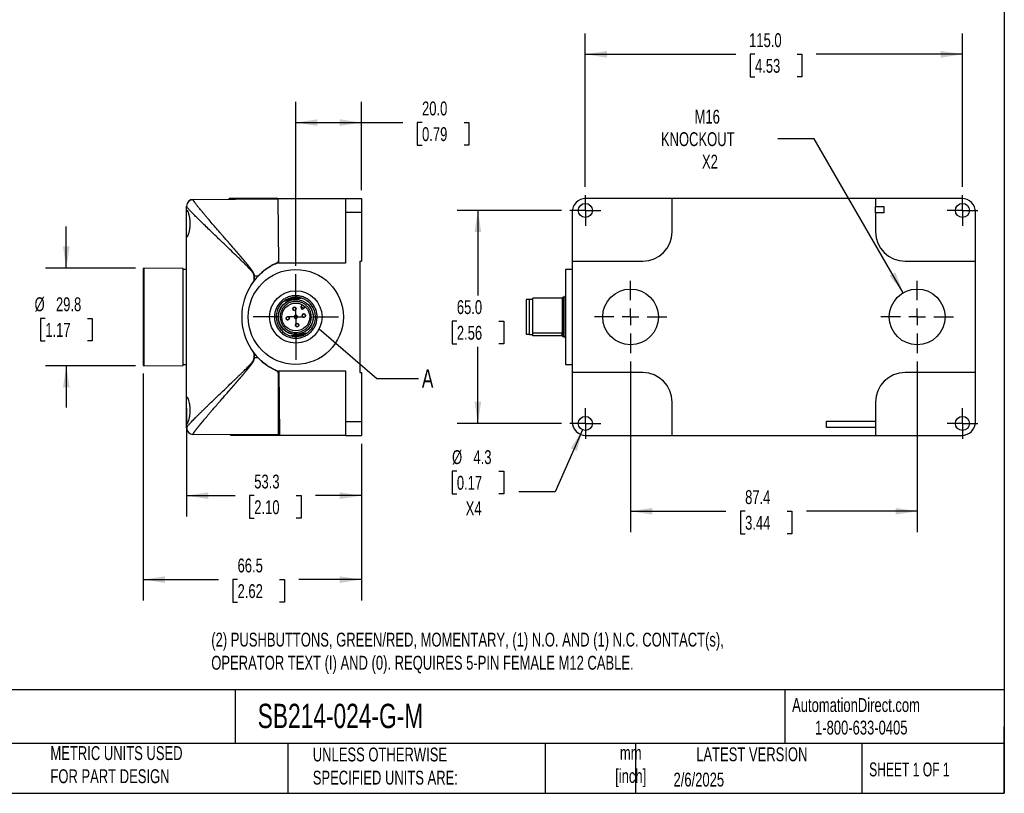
# Model space of a CAD drawing. Header units: millimetres. Extents: x 13 to 546, y 13 to 419.
# Tile 5 of 9: x 246 to 546, y 13 to 249. Entities that reach past the tile are written whole.
import ezdxf

# ---------------------------------------------------------------- set-up
doc = ezdxf.new("R2010")
doc.units = ezdxf.units.MM
doc.header["$LTSCALE"] = 2
doc.linetypes.add('SLD-Center', pattern=[19.05, 15.24, -1.27, 1.27, -1.27])
doc.linetypes.add('SLD-Solid', pattern=[0])
doc.layers.add('CENTER', color=40, linetype='SLD-Center')
doc.layers.add('DIMENSIONS', color=140, linetype='SLD-Solid', lineweight=25)
doc.layers.add('TEXT', color=140, linetype='SLD-Solid', lineweight=25)
doc.styles.add('SLDTEXTSTYLE0', font='TXT', dxfattribs={"width": 0.7})
doc.styles.add('SLDTEXTSTYLE1', font='TXT', dxfattribs={"width": 0.65})
doc.dimstyles.new('SLDDIMSTYLE0', dxfattribs={"dimtxt": 4.316016, "dimasz": 6.604, "dimexe": 0, "dimexo": 0.0625, "dimgap": 1.079004, "dimtad": 0, "dimtih": 1, "dimtoh": 1, "dimrnd": 1e-09, "dimzin": 12, "dimdsep": 46, "dimtxsty": 'SLDTEXTSTYLE0', "dimsah": 1, "dimcen": 0.09, "dimadec": 0, "dimazin": 3, "dimtfac": 1, "dimtofl": 0, "dimtmove": 0, "dimatfit": 3, "dimfxl": 0, "dimfrac": 2, "dimtolj": 1, "dimtzin": 12, "dimarcsym": 0})
doc.dimstyles.new('SLDDIMSTYLE1', dxfattribs={"dimtxt": 4.316016, "dimasz": 6.604, "dimexe": 0, "dimexo": 0.0625, "dimgap": 1.079004, "dimtad": 0, "dimtih": 1, "dimtoh": 1, "dimrnd": 1e-09, "dimzin": 4, "dimdsep": 46, "dimtxsty": 'SLDTEXTSTYLE0', "dimsah": 1, "dimcen": 0.09, "dimadec": 0, "dimazin": 1, "dimtfac": 1, "dimtofl": 0, "dimtmove": 0, "dimatfit": 3, "dimfxl": 0, "dimfrac": 2, "dimtolj": 1, "dimtzin": 12, "dimarcsym": 0})
doc.dimstyles.new('SLDDIMSTYLE3', dxfattribs={"dimtxt": 4.316016, "dimasz": 6.604, "dimexe": 0, "dimexo": 0.0625, "dimgap": 1.079004, "dimtad": 0, "dimtih": 1, "dimtoh": 1, "dimrnd": 1e-09, "dimzin": 12, "dimdsep": 46, "dimtxsty": 'SLDTEXTSTYLE0', "dimsah": 1, "dimcen": 0.09, "dimadec": 0, "dimazin": 3, "dimtfac": 1, "dimtmove": 0, "dimatfit": 0, "dimfxl": 0, "dimfrac": 2, "dimtolj": 1, "dimtzin": 12, "dimarcsym": 0})
doc.dimstyles.new('SLDDIMSTYLE4', dxfattribs={"dimtxt": 0.18, "dimasz": 6.604, "dimexe": 0, "dimexo": 0.0625, "dimgap": 0, "dimtad": 0, "dimtih": 1, "dimtoh": 1, "dimdec": 0, "dimrnd": 1e-09, "dimzin": 0, "dimdsep": 46, "dimtxsty": 'Standard', "dimblk1": 'NONE', "dimblk2": 'NONE', "dimsah": 1, "dimcen": 0.09, "dimadec": 0, "dimazin": 0, "dimtfac": 6.604, "dimtdec": 0, "dimtofl": 0, "dimtmove": 0, "dimatfit": 3, "dimldrblk": 'NONE', "dimfxl": 0, "dimfrac": 2, "dimtolj": 1, "dimtzin": 0, "dimarcsym": 0})
doc.dimstyles.new('SLDDIMSTYLE5', dxfattribs={"dimtxt": 4.316016, "dimasz": 6.604, "dimexe": 0, "dimexo": 0.0625, "dimgap": 1.079004, "dimtad": 0, "dimtih": 1, "dimtoh": 1, "dimrnd": 1e-09, "dimzin": 12, "dimdsep": 46, "dimtxsty": 'SLDTEXTSTYLE0', "dimsah": 1, "dimcen": 0, "dimadec": 0, "dimazin": 3, "dimtfac": 1, "dimtofl": 0, "dimtmove": 0, "dimatfit": 3, "dimfxl": 0, "dimfrac": 2, "dimtolj": 1, "dimtzin": 12, "dimarcsym": 0})
doc.dimstyles.new('SLDDIMSTYLE6', dxfattribs={"dimtxt": 4.316016, "dimasz": 6.604, "dimexe": 0, "dimexo": 0.0625, "dimgap": 1.079004, "dimtad": 0, "dimtih": 1, "dimtoh": 1, "dimrnd": 1e-09, "dimzin": 12, "dimdsep": 46, "dimtxsty": 'SLDTEXTSTYLE0', "dimsah": 1, "dimcen": 0, "dimadec": 0, "dimazin": 3, "dimtfac": 1, "dimtofl": 0, "dimtmove": 0, "dimatfit": 3, "dimfxl": 0, "dimfrac": 2, "dimtolj": 1, "dimtzin": 12, "dimarcsym": 0})

# ---------------------------------------------------------------- blocks, each defined once
blk = doc.blocks.new('_D_5')
at = {"layer": 'DIMENSIONS'}
for p, q in [((260.05, 172.96), (260.05, 185.66)), ((281.2, 172.96), (253.7, 172.96)), ((253.64, 157.63), (252.19, 157.63)), ((252.19, 157.63), (252.19, 150.77)), ((266.47, 157.63), (267.92, 157.63)), ((267.92, 157.63), (267.92, 150.77)), ((252.19, 150.77), (253.64, 150.77)), ((267.92, 150.77), (266.47, 150.77)), ((281.2, 143.17), (253.7, 143.17)), ((260.05, 143.17), (260.05, 130.47))]:
    blk.add_line(p, q, dxfattribs=at)
for points in [[(260.05, 172.96), (261.07, 179.57), (259.04, 179.57)], [(260.05, 143.17), (259.04, 136.56), (261.07, 136.56)]]:
    blk.add_solid(points, dxfattribs=at)
at = {"layer": 'DIMENSIONS', "char_height": 4.233, "attachment_point": 1, "style": 'SLDTEXTSTYLE0'}
for s, insert in [('%%c', (250.38, 164.05)), ('29.8', (256.9, 164.05)), ('1.17', (253.64, 156.22))]:
    blk.add_mtext(s, dxfattribs=dict(at, insert=insert))
blk = doc.blocks.new('_D_6')
at = {"layer": 'DIMENSIONS'}
for p, q in [((296.74, 130.21), (296.74, 97.18)), ((350.04, 119.38), (350.04, 97.18)), ((296.74, 103.53), (311.52, 103.53)), ((317.37, 103.53), (315.92, 103.53)), ((315.92, 103.53), (315.92, 96.67)), ((330.2, 103.53), (331.65, 103.53)), ((331.65, 103.53), (331.65, 96.67)), ((350.04, 103.53), (336.04, 103.53)), ((315.92, 96.67), (317.37, 96.67)), ((331.65, 96.67), (330.2, 96.67))]:
    blk.add_line(p, q, dxfattribs=at)
for points in [[(296.74, 103.53), (303.34, 102.51), (303.34, 104.54)], [(350.04, 103.53), (343.43, 104.54), (343.43, 102.51)]]:
    blk.add_solid(points, dxfattribs=at)
at = {"layer": 'DIMENSIONS', "char_height": 4.233, "attachment_point": 1, "style": 'SLDTEXTSTYLE0'}
for s, insert in [('53.3', (317.37, 109.95)), ('2.10', (317.37, 102.12))]:
    blk.add_mtext(s, dxfattribs=dict(at, insert=insert))
blk = doc.blocks.new('_D_7')
at = {"layer": 'DIMENSIONS'}
for p, q in [((283.54, 140.83), (283.54, 71.57)), ((350.04, 119.38), (350.04, 71.57)), ((283.54, 77.92), (306.44, 77.92)), ((312.28, 77.92), (310.83, 77.92)), ((310.83, 77.92), (310.83, 71.06)), ((325.11, 77.92), (326.56, 77.92)), ((326.56, 77.92), (326.56, 71.06)), ((350.04, 77.92), (330.96, 77.92)), ((310.83, 71.06), (312.28, 71.06)), ((326.56, 71.06), (325.11, 71.06))]:
    blk.add_line(p, q, dxfattribs=at)
for points in [[(283.54, 77.92), (290.14, 76.9), (290.14, 78.93)], [(350.04, 77.92), (343.43, 78.93), (343.43, 76.9)]]:
    blk.add_solid(points, dxfattribs=at)
at = {"layer": 'DIMENSIONS', "char_height": 4.233, "attachment_point": 1, "style": 'SLDTEXTSTYLE0'}
for s, insert in [('66.5', (312.28, 84.34)), ('2.62', (312.28, 76.52))]:
    blk.add_mtext(s, dxfattribs=dict(at, insert=insert))
blk = doc.blocks.new('_D_8')
at = {"layer": 'DIMENSIONS'}
for p, q in [((330.04, 173.65), (330.04, 223.72)), ((350.04, 196.75), (350.04, 223.72)), ((330.04, 217.37), (350.04, 217.37)), ((350.04, 217.37), (362.69, 217.37)), ((368.54, 217.37), (367.09, 217.37)), ((367.09, 217.37), (367.09, 210.51)), ((381.37, 217.37), (382.82, 217.37)), ((382.82, 217.37), (382.82, 210.51)), ((367.09, 210.51), (368.54, 210.51)), ((382.82, 210.51), (381.37, 210.51))]:
    blk.add_line(p, q, dxfattribs=at)
for points in [[(330.04, 217.37), (336.64, 216.36), (336.64, 218.39)], [(350.04, 217.37), (343.43, 218.39), (343.43, 216.36)]]:
    blk.add_solid(points, dxfattribs=at)
at = {"layer": 'DIMENSIONS', "char_height": 4.233, "attachment_point": 1, "style": 'SLDTEXTSTYLE0'}
for s, insert in [('20.0', (368.54, 223.8)), ('0.79', (368.54, 215.97))]:
    blk.add_mtext(s, dxfattribs=dict(at, insert=insert))
blk = doc.blocks.new('SW_CENTERMARKSYMBOL_6')
at = {"layer": 'CENTER', "color": 0}
for p, q in [((0, 5.08), (0, 13.04)), ((-5.08, 0), (-13.04, 0)), ((0, 0), (-2.54, 0)), ((0, 0), (0, 2.54)), ((0, 0), (0, -2.54)), ((0, 0), (2.54, 0)), ((5.08, 0), (13.04, 0)), ((0, -5.08), (0, -13.04))]:
    blk.add_line(p, q, dxfattribs=at)
blk = doc.blocks.new('_None')
blk = doc.blocks.new('_D_11')
at = {"layer": 'DIMENSIONS'}
for p, q in [((432.13, 144.49), (432.13, 92.42)), ((519.53, 144.49), (519.53, 92.42)), ((432.13, 98.77), (461.21, 98.77)), ((467.06, 98.77), (465.61, 98.77)), ((465.61, 98.77), (465.61, 91.91)), ((479.88, 98.77), (481.33, 98.77)), ((481.33, 98.77), (481.33, 91.91)), ((519.53, 98.77), (485.73, 98.77)), ((465.61, 91.91), (467.06, 91.91)), ((481.33, 91.91), (479.88, 91.91))]:
    blk.add_line(p, q, dxfattribs=at)
for points in [[(432.13, 98.77), (438.74, 97.76), (438.74, 99.79)], [(519.53, 98.77), (512.93, 99.79), (512.93, 97.76)]]:
    blk.add_solid(points, dxfattribs=at)
at = {"layer": 'DIMENSIONS', "char_height": 4.233, "attachment_point": 1, "style": 'SLDTEXTSTYLE0'}
for s, insert in [('87.4', (467.06, 105.2)), ('3.44', (467.06, 97.37))]:
    blk.add_mtext(s, dxfattribs=dict(at, insert=insert))
blk = doc.blocks.new('_D_12')
at = {"layer": 'DIMENSIONS'}
for p, q in [((411.1, 190.57), (379.22, 190.57)), ((385.57, 190.57), (385.57, 164.58)), ((379.15, 156.75), (377.71, 156.75)), ((377.71, 156.75), (377.71, 149.89)), ((391.98, 156.75), (393.43, 156.75)), ((393.43, 156.75), (393.43, 149.89)), ((377.71, 149.89), (379.15, 149.89)), ((385.57, 125.57), (385.57, 148.93)), ((393.43, 149.89), (391.98, 149.89)), ((411.1, 125.57), (379.22, 125.57))]:
    blk.add_line(p, q, dxfattribs=at)
for points in [[(385.57, 190.57), (384.55, 183.96), (386.58, 183.96)], [(385.57, 125.57), (386.58, 132.17), (384.55, 132.17)]]:
    blk.add_solid(points, dxfattribs=at)
at = {"layer": 'DIMENSIONS', "char_height": 4.233, "attachment_point": 1, "style": 'SLDTEXTSTYLE0'}
for s, insert in [('65.0', (379.15, 163.18)), ('2.56', (379.15, 155.35))]:
    blk.add_mtext(s, dxfattribs=dict(at, insert=insert))
blk = doc.blocks.new('_D_13')
at = {"layer": 'DIMENSIONS'}
for p, q in [((418.33, 197.8), (418.33, 244.56)), ((533.33, 197.8), (533.33, 244.56)), ((418.33, 238.21), (464.22, 238.21)), ((470.07, 238.21), (468.62, 238.21)), ((468.62, 238.21), (468.62, 231.35)), ((482.9, 238.21), (484.35, 238.21)), ((484.35, 238.21), (484.35, 231.35)), ((533.33, 238.21), (488.74, 238.21)), ((468.62, 231.35), (470.07, 231.35)), ((484.35, 231.35), (482.9, 231.35))]:
    blk.add_line(p, q, dxfattribs=at)
for points in [[(418.33, 238.21), (424.94, 237.2), (424.94, 239.23)], [(533.33, 238.21), (526.73, 239.23), (526.73, 237.2)]]:
    blk.add_solid(points, dxfattribs=at)
at = {"layer": 'DIMENSIONS', "char_height": 4.233, "attachment_point": 1, "style": 'SLDTEXTSTYLE0'}
for s, insert in [('115.0', (468.28, 244.64)), ('4.53', (470.07, 236.81))]:
    blk.add_mtext(s, dxfattribs=dict(at, insert=insert))
blk = doc.blocks.new('_D_14')
at = {"layer": 'DIMENSIONS'}
for p, q in [((417.47, 123.6), (409.17, 104.71)), ((379.15, 110.97), (377.71, 110.97)), ((377.71, 110.97), (377.71, 104.11)), ((391.98, 110.97), (393.43, 110.97)), ((393.43, 110.97), (393.43, 104.11)), ((377.71, 104.11), (379.15, 104.11)), ((393.43, 104.11), (391.98, 104.11)), ((409.17, 104.71), (398.05, 104.71))]:
    blk.add_line(p, q, dxfattribs=at)
blk.add_solid([(417.47, 123.6), (413.88, 117.96), (415.74, 117.14)], dxfattribs=at)
at = {"layer": 'DIMENSIONS', "char_height": 4.233, "attachment_point": 1, "style": 'SLDTEXTSTYLE0'}
for s, insert in [('%%c', (377.69, 117.4)), ('4.3', (384.21, 117.4)), ('0.17', (379.15, 109.57)), ('X4', (381.84, 101.75))]:
    blk.add_mtext(s, dxfattribs=dict(at, insert=insert))
blk = doc.blocks.new('_D_15')
at = {"layer": 'DIMENSIONS'}
for p, q in [((488.16, 212.4), (477.05, 212.4)), ((515.28, 165.43), (488.16, 212.4))]:
    blk.add_line(p, q, dxfattribs=at)
blk.add_solid([(515.28, 165.43), (512.86, 171.65), (511.1, 170.64)], dxfattribs=at)
at = {"layer": 'DIMENSIONS', "char_height": 4.233, "attachment_point": 1, "style": 'SLDTEXTSTYLE0'}
for s, insert in [('M16', (451.66, 221.29)), ('KNOCKOUT', (441.38, 214.43)), ('X2', (453.9, 207.57))]:
    blk.add_mtext(s, dxfattribs=dict(at, insert=insert))
blk = doc.blocks.new('SW_CENTERMARKSYMBOL_8')
at = {"layer": 'CENTER', "color": 0}
for p, q in [((0, 5.08), (0, 11.04)), ((-5.08, 0), (-11.04, 0)), ((0, 0), (-2.54, 0)), ((0, 0), (0, 2.54)), ((0, 0), (0, -2.54)), ((0, 0), (2.54, 0)), ((5.08, 0), (11.04, 0)), ((0, -5.08), (0, -11.04))]:
    blk.add_line(p, q, dxfattribs=at)
blk = doc.blocks.new('SW_CENTERMARKSYMBOL_9')
at = {"layer": 'CENTER', "color": 0}
for p, q in [((0, 5.08), (0, 11.04)), ((-5.08, 0), (-11.04, 0)), ((0, 0), (-2.54, 0)), ((0, 0), (0, 2.54)), ((0, 0), (0, -2.54)), ((0, 0), (2.54, 0)), ((5.08, 0), (11.04, 0)), ((0, -5.08), (0, -11.04))]:
    blk.add_line(p, q, dxfattribs=at)
blk = doc.blocks.new('SW_CENTERMARKSYMBOL_10')
at = {"layer": 'CENTER', "color": 0}
for p, q in [((0, 2.54), (0, 4.69)), ((-2.54, 0), (-4.69, 0)), ((0, 0), (-2.54, 0)), ((0, 0), (0, 2.54)), ((0, 0), (0, -2.54)), ((0, 0), (2.54, 0)), ((2.54, 0), (4.69, 0)), ((0, -2.54), (0, -4.69))]:
    blk.add_line(p, q, dxfattribs=at)
blk = doc.blocks.new('SW_CENTERMARKSYMBOL_11')
at = {"layer": 'CENTER', "color": 0}
for p, q in [((0, 2.54), (0, 4.69)), ((-2.54, 0), (-4.69, 0)), ((0, 0), (-2.54, 0)), ((0, 0), (0, 2.54)), ((0, 0), (0, -2.54)), ((0, 0), (2.54, 0)), ((2.54, 0), (4.69, 0)), ((0, -2.54), (0, -4.69))]:
    blk.add_line(p, q, dxfattribs=at)
blk = doc.blocks.new('SW_CENTERMARKSYMBOL_12')
at = {"layer": 'CENTER', "color": 0}
for p, q in [((0, 2.54), (0, 4.69)), ((-2.54, 0), (-4.69, 0)), ((0, 0), (-2.54, 0)), ((0, 0), (0, 2.54)), ((0, 0), (0, -2.54)), ((0, 0), (2.54, 0)), ((2.54, 0), (4.69, 0)), ((0, -2.54), (0, -4.69))]:
    blk.add_line(p, q, dxfattribs=at)
blk = doc.blocks.new('SW_CENTERMARKSYMBOL_13')
at = {"layer": 'CENTER', "color": 0}
for p, q in [((0, 2.54), (0, 4.69)), ((-2.54, 0), (-4.69, 0)), ((0, 0), (-2.54, 0)), ((0, 0), (0, 2.54)), ((0, 0), (0, -2.54)), ((0, 0), (2.54, 0)), ((2.54, 0), (4.69, 0)), ((0, -2.54), (0, -4.69))]:
    blk.add_line(p, q, dxfattribs=at)

msp = doc.modelspace()

# ---------------------------------------------------------------- linework, layer by layer
for p, q in [((298.724, 193.915), (324.599, 194.065)), ((298.724, 193.857), (298.724, 193.915)), ((324.146, 194.063), (324.146, 194.185)), ((324.599, 194.185), (345.236, 194.185)), ((324.599, 194.185), (324.713, 174.505)), ((345.236, 194.213), (345.236, 190.013)), ((345.236, 194.213), (350.036, 194.213)), ((350.036, 194.213), (350.036, 190.013)), ((444.834, 194.213), (418.534, 194.213)), ((444.834, 184.066), (444.834, 194.213)), ((506.834, 194.21), (444.834, 194.21)), ((533.134, 194.213), (506.834, 194.213)), ((506.834, 194.213), (506.834, 191.816)), ((296.736, 189.752), (296.736, 191.862)), ((296.736, 183.381), (296.736, 189.752)), ((345.236, 190.013), (350.036, 190.013)), ((345.236, 190.013), (345.236, 174.505)), ((350.036, 190.013), (350.036, 175.066)), ((414.334, 190.013), (414.334, 175.066)), ((506.834, 191.816), (509.334, 191.816)), ((506.834, 189.816), (506.834, 191.816)), ((506.834, 189.816), (506.834, 184.066)), ((509.334, 189.816), (506.834, 189.816)), ((509.334, 191.816), (509.334, 189.816)), ((537.334, 175.066), (537.334, 190.013)), ((296.736, 132.752), (296.736, 183.381)), ((345.236, 174.505), (324.203, 174.505)), ((349.536, 175.066), (349.536, 141.066)), ((349.536, 175.066), (350.036, 175.066)), ((414.334, 175.066), (435.834, 175.066)), ((414.334, 175.066), (414.334, 141.066)), ((515.834, 175.066), (537.334, 175.066)), ((537.334, 141.066), (537.334, 175.066)), ((283.736, 172.964), (283.536, 172.766)), ((283.536, 172.766), (283.536, 143.366)), ((295.736, 172.86), (283.736, 172.964)), ((283.736, 172.964), (283.736, 143.168)), ((295.736, 143.273), (295.736, 172.86)), ((296.736, 172.566), (295.736, 172.566)), ((414.334, 172.566), (412.334, 172.566)), ((412.334, 172.566), (412.334, 143.566)), ((316.432, 167.756), (317.302, 169.084)), ((317.302, 169.084), (317.302, 170.566)), ((317.421, 170.566), (317.302, 170.566)), ((317.421, 170.566), (318.584, 170.566)), ((317.421, 169.236), (317.421, 170.566)), ((326.454, 162.88), (329.131, 163.339)), ((329.131, 163.339), (331.809, 163.798)), ((401.334, 163.366), (400.284, 163.366)), ((400.284, 163.366), (400.284, 158.962)), ((402.334, 163.416), (401.334, 163.416)), ((401.334, 158.971), (401.334, 163.416)), ((402.334, 153.252), (402.334, 163.798)), ((411.334, 163.798), (402.334, 163.798)), ((411.334, 153.252), (411.334, 163.798)), ((411.834, 164.066), (411.534, 164.066)), ((411.534, 164.066), (411.534, 159.081)), ((411.834, 159.081), (411.834, 164.066)), ((331.677, 161.253), (332.065, 161.801)), ((331.677, 161.253), (332.086, 160.965)), ((332.086, 160.965), (332.494, 160.676)), ((332.494, 160.676), (332.881, 161.223)), ((400.284, 158.962), (400.284, 152.766)), ((401.334, 152.716), (401.334, 158.971)), ((411.534, 159.081), (411.534, 152.066)), ((411.834, 152.066), (411.834, 159.081)), ((330.94, 152.793), (333.618, 153.252)), ((402.334, 153.252), (411.334, 153.252)), ((402.334, 152.793), (402.334, 153.252)), ((411.334, 153.172), (411.334, 153.252)), ((328.263, 152.334), (330.94, 152.793)), ((400.284, 152.766), (401.334, 152.766)), ((401.334, 152.716), (402.334, 152.716)), ((402.334, 152.334), (402.334, 152.793)), ((411.334, 152.334), (402.334, 152.334)), ((411.534, 152.066), (411.834, 152.066)), ((317.302, 147.048), (317.021, 147.457)), ((317.302, 145.566), (317.302, 147.048)), ((317.302, 145.566), (317.421, 145.566)), ((317.421, 145.566), (317.421, 146.896)), ((318.584, 145.566), (317.421, 145.566)), ((283.536, 143.366), (283.736, 143.168)), ((283.736, 143.168), (295.736, 143.273)), ((295.736, 143.566), (296.736, 143.566)), ((324.203, 141.628), (345.236, 141.628)), ((324.736, 140.806), (324.736, 141.628)), ((324.904, 141.628), (325.019, 121.947)), ((345.236, 141.628), (345.236, 126.119)), ((412.334, 143.566), (414.334, 143.566)), ((324.736, 122.066), (324.736, 140.806)), ((349.536, 141.066), (350.036, 141.066)), ((350.036, 141.066), (350.036, 126.119)), ((414.334, 141.066), (414.334, 126.119)), ((435.834, 141.066), (414.334, 141.066)), ((537.334, 141.066), (515.834, 141.066)), ((537.334, 126.119), (537.334, 141.066)), ((324.938, 135.921), (324.736, 135.409)), ((296.736, 126.381), (296.736, 132.752)), ((444.834, 121.919), (444.834, 132.066)), ((506.834, 132.066), (506.834, 121.919)), ((296.736, 124.27), (296.736, 126.381)), ((345.236, 126.119), (345.236, 121.919)), ((345.236, 126.119), (350.036, 126.119)), ((350.036, 126.119), (350.036, 121.919)), ((491.837, 126.313), (506.834, 126.313)), ((491.837, 124.319), (491.837, 126.313)), ((506.834, 124.319), (491.837, 124.319)), ((298.724, 122.218), (298.724, 122.275)), ((324.736, 122.066), (298.724, 122.218)), ((310.155, 121.947), (310.154, 122.151)), ((324.566, 121.947), (324.565, 122.067)), ((325.019, 121.947), (345.236, 121.947)), ((345.236, 121.919), (350.036, 121.919)), ((418.534, 121.919), (444.834, 121.919)), ((444.834, 121.922), (506.834, 121.922)), ((506.834, 121.919), (533.134, 121.919))]:
    msp.add_line(p, q)
for centre, radius in [((418.334, 190.566), 2.15), ((533.334, 190.566), 2.15), ((330.036, 158.066), 14.5), ((432.134, 158.066), 8.5), ((519.534, 158.066), 8.5), ((330.036, 158.066), 5.35), ((330.036, 158.066), 5.3), ((330.036, 158.066), 4.25), ((329.613, 160.53), 0.51), ((327.572, 157.644), 0.51), ((332.5, 158.489), 0.51), ((330.459, 155.602), 0.51), ((418.334, 125.566), 2.15), ((533.334, 125.566), 2.15)]:
    msp.add_circle(centre, radius)
for centre, radius, start, end in [((298.736, 191.915), 2, 90.33333, 180), ((435.834, 184.066), 9, 270, 0), ((515.834, 184.066), 9, 180, 270), ((331.536, 158.066), 18, 114.04208, 245.95792), ((330.036, 158.066), 6, 126.64987, 252.81674), ((330.036, 158.066), 6, 72.81674, 126.64987), ((330.036, 158.066), 6, 306.64987, 72.81674), ((411.534, 163.866), 0.2, 90, 180), ((411.834, 164.566), 0.5, 270, 0), ((329.613, 160.53), 0.5, 99.73331, 279.73331), ((329.613, 160.53), 0.5, 279.73331, 99.73331), ((332.086, 160.965), 0.5, 144.73331, 324.73331), ((327.572, 157.644), 0.5, 9.73331, 189.73331), ((327.572, 157.644), 0.5, 189.73331, 9.73331), ((330.036, 158.066), 0.5, 9.73331, 189.73331), ((330.036, 158.066), 0.5, 189.73331, 9.73331), ((332.5, 158.489), 0.5, 9.73331, 189.73331), ((332.5, 158.489), 0.5, 189.73331, 9.73331), ((330.036, 158.066), 6, 252.81674, 306.64987), ((330.459, 155.602), 0.5, 99.73331, 279.73331), ((330.459, 155.602), 0.5, 279.73331, 99.73331), ((411.534, 152.266), 0.2, 180, 270), ((411.834, 151.566), 0.5, 0, 90), ((435.834, 132.066), 9, 0, 90), ((515.834, 132.066), 9, 90, 180), ((298.736, 124.217), 2, 180, 269.66667)]:
    msp.add_arc(centre, radius, start, end)
for centre, major_axis, start_param, end_param in [((418.534, 190.013), (0, -4.2), 3.1415927, 4.712389), ((533.134, 190.013), (0, 4.2), 4.712389, 6.2831853), ((418.534, 126.119), (0, 4.2), 1.5707963, 3.1415927), ((533.134, 126.119), (0, -4.2), 0, 1.5707963)]:
    msp.add_ellipse(centre, major_axis=major_axis, ratio=0.9999831, start_param=start_param, end_param=end_param)
for points, knots in [([(298.724, 193.857), (298.277, 193.855), (297.234, 193.487), (296.736, 192.457), (296.736, 191.862)], [0, 0, 0, 0, 0.4285714, 1, 1, 1, 1]), ([(317.421, 170.566), (317.42, 170.605), (317.418, 170.682), (317.404, 170.797), (317.383, 170.91), (317.354, 171.022), (317.319, 171.132), (317.28, 171.24), (317.235, 171.346), (317.188, 171.45), (317.136, 171.552), (317.082, 171.652), (317.026, 171.75), (316.967, 171.848), (316.908, 171.944), (316.847, 172.039), (316.785, 172.133), (316.722, 172.227), (316.658, 172.319), (316.593, 172.411), (316.528, 172.503), (316.462, 172.593), (316.395, 172.684), (316.328, 172.773), (316.26, 172.863), (316.192, 172.951), (316.123, 173.04), (316.054, 173.128), (315.986, 173.216), (315.916, 173.304), (315.847, 173.392), (315.777, 173.479), (315.708, 173.566), (315.638, 173.653), (315.568, 173.74), (315.497, 173.826), (315.427, 173.912), (315.356, 173.999), (315.286, 174.085), (315.215, 174.17), (315.144, 174.256), (315.073, 174.342), (315.002, 174.427), (314.931, 174.512), (314.859, 174.597), (314.788, 174.682), (314.717, 174.767), (314.645, 174.852), (314.574, 174.936), (314.502, 175.021), (314.431, 175.105), (314.359, 175.19), (314.288, 175.274), (314.216, 175.359), (314.144, 175.443), (314.073, 175.527), (314.001, 175.611), (313.93, 175.695), (313.858, 175.779), (313.787, 175.863), (313.715, 175.947), (313.644, 176.031), (313.572, 176.114), (313.501, 176.198), (313.43, 176.282), (313.358, 176.365), (313.287, 176.449), (313.215, 176.532), (313.144, 176.615), (313.073, 176.699), (313.001, 176.782), (312.93, 176.865), (312.859, 176.948), (312.787, 177.031), (312.716, 177.114), (312.645, 177.197), (312.574, 177.28), (312.503, 177.362), (312.432, 177.445), (312.361, 177.528), (312.29, 177.61), (312.218, 177.693), (312.148, 177.775), (312.077, 177.857), (312.006, 177.94), (311.935, 178.022), (311.864, 178.104), (311.793, 178.186), (311.722, 178.268), (311.652, 178.35), (311.581, 178.432), (311.51, 178.513), (311.44, 178.595), (311.369, 178.676), (311.299, 178.758), (311.228, 178.839), (311.158, 178.921), (311.087, 179.002), (311.017, 179.083), (310.947, 179.164), (310.877, 179.245), (310.806, 179.326), (310.736, 179.407), (310.666, 179.488), (310.596, 179.568), (310.526, 179.649), (310.456, 179.73), (310.386, 179.81), (310.317, 179.89), (310.247, 179.971), (310.177, 180.051), (310.108, 180.131), (310.038, 180.211), (309.969, 180.291), (309.899, 180.371), (309.83, 180.45), (309.761, 180.53), (309.691, 180.61), (309.622, 180.689), (309.553, 180.769), (309.165, 181.215), (308.462, 182.022), (307.594, 183.021), (306.613, 184.151), (305.521, 185.412), (304.189, 186.96), (303.113, 188.222), (302.288, 189.2), (301.716, 189.882), (301.207, 190.495), (300.798, 190.991), (300.471, 191.392), (300.207, 191.719), (299.962, 192.027), (299.735, 192.315), (299.529, 192.582), (299.345, 192.828), (299.183, 193.05), (299.044, 193.248), (298.929, 193.422), (298.838, 193.571), (298.773, 193.694), (298.732, 193.793), (298.727, 193.836), (298.724, 193.857)], [0, 0, 0, 0, 0.0028574, 0.0057044, 0.0085483, 0.0113923, 0.0142356, 0.0170742, 0.0199021, 0.0227188, 0.0255278, 0.0283315, 0.0311313, 0.0339277, 0.0367204, 0.0395091, 0.0422942, 0.0450763, 0.0478559, 0.0506334, 0.0534091, 0.0561832, 0.0589561, 0.0617278, 0.0644985, 0.0672683, 0.0700373, 0.0728055, 0.0755729, 0.0783396, 0.0811056, 0.083871, 0.0866358, 0.0894001, 0.0921638, 0.0949272, 0.0976901, 0.1004526, 0.1032148, 0.1059767, 0.1087383, 0.1114996, 0.1142607, 0.1170216, 0.1197823, 0.1225428, 0.1253033, 0.1280636, 0.1308238, 0.1335839, 0.136344, 0.139104, 0.141864, 0.144624, 0.147384, 0.150144, 0.152904, 0.1556639, 0.1584239, 0.1611838, 0.1639438, 0.1667037, 0.1694637, 0.1722236, 0.1749835, 0.1777434, 0.1805033, 0.1832632, 0.1860231, 0.1887829, 0.1915428, 0.1943027, 0.1970626, 0.1998224, 0.2025823, 0.2053422, 0.2081021, 0.210862, 0.2136219, 0.2163818, 0.2191417, 0.2219017, 0.2246616, 0.2274216, 0.2301817, 0.2329417, 0.2357018, 0.2384619, 0.2412221, 0.2439823, 0.2467426, 0.2495029, 0.2522632, 0.2550237, 0.2577842, 0.2605447, 0.2633054, 0.2660661, 0.2688269, 0.2715878, 0.2743488, 0.2771099, 0.2798711, 0.2826325, 0.2853939, 0.2881555, 0.2909172, 0.2936791, 0.2964411, 0.2992032, 0.3019656, 0.3047281, 0.3074907, 0.3102536, 0.3130166, 0.3157799, 0.3185433, 0.321307, 0.3240709, 0.326835, 0.3295994, 0.3707641, 0.4120206, 0.4371288, 0.4948213, 0.5539165, 0.6195126, 0.6531841, 0.6853399, 0.7160074, 0.745186, 0.7646656, 0.7841719, 0.8036997, 0.8232467, 0.8428138, 0.8624055, 0.8820227, 0.9016594, 0.9213101, 0.9409708, 0.9606392, 0.980315, 1, 1, 1, 1]), ([(309.736, 193.979), (309.736, 193.979), (309.736, 194.014), (309.736, 194.093), (309.736, 194.138), (309.736, 194.185)], [0, 0, 0, 0, 0.5, 0.5, 1, 1, 1, 1]), ([(324.146, 194.185), (323.104, 194.185), (322.097, 194.185), (320.154, 194.185), (319.225, 194.185), (317.907, 194.185), (317.478, 194.185), (316.653, 194.185), (316.255, 194.185), (315.488, 194.185), (315.118, 194.185), (314.413, 194.185), (314.077, 194.185), (313.12, 194.185), (312.549, 194.185), (311.56, 194.185), (311.139, 194.185), (310.459, 194.185), (310.198, 194.185), (309.843, 194.185), (309.748, 194.185), (309.736, 194.185)], [0, 0, 0, 0, 0.125, 0.125, 0.25, 0.25, 0.3125, 0.3125, 0.375, 0.375, 0.4375, 0.4375, 0.5, 0.5, 0.625, 0.625, 0.75, 0.75, 0.875, 0.875, 1, 1, 1, 1]), ([(324.599, 194.185), (324.546, 194.185), (324.479, 194.185), (324.325, 194.185), (324.239, 194.185), (324.146, 194.185)], [0, 0, 0, 0, 0.5, 0.5, 1, 1, 1, 1]), ([(317.302, 170.566), (317.301, 170.596), (317.3, 170.658), (317.288, 170.751), (317.269, 170.846), (317.242, 170.943), (317.207, 171.042), (317.144, 171.195), (317.032, 171.406), (316.816, 171.73), (316.496, 172.138), (316.068, 172.625), (315.564, 173.161), (314.99, 173.751), (314.296, 174.442), (313.489, 175.232), (312.319, 176.371), (310.213, 178.405), (307.354, 181.133), (304.65, 183.72), (302.709, 185.599), (301.302, 186.97), (300.044, 188.209), (298.915, 189.339), (297.99, 190.295), (297.451, 190.883), (297.17, 191.207), (297.036, 191.37), (296.927, 191.511), (296.841, 191.631), (296.781, 191.73), (296.743, 191.809), (296.738, 191.845), (296.736, 191.862)], [0, 0, 0, 0, 0.00224162, 0.00455037, 0.00694035, 0.00942429, 0.01201352, 0.01471806, 0.0217022, 0.02972142, 0.04355575, 0.06014582, 0.07789713, 0.0983518, 0.12151727, 0.1511616, 0.18308867, 0.24472664, 0.37432922, 0.49257274, 0.55705268, 0.61767138, 0.68216586, 0.74373157, 0.80899194, 0.87132098, 0.89004548, 0.90863309, 0.92709733, 0.94545199, 0.96371112, 0.98188897, 1, 1, 1, 1]), ([(296.736, 189.752), (296.736, 189.989), (296.742, 190.178), (296.766, 190.391), (296.776, 190.451), (296.802, 190.542), (296.817, 190.574), (296.853, 190.613), (296.873, 190.619), (296.919, 190.605), (296.944, 190.585), (297.026, 190.486), (297.089, 190.366), (297.189, 190.121), (297.223, 190.027), (297.291, 189.818), (297.326, 189.702), (297.428, 189.327), (297.492, 189.042), (297.605, 188.399), (297.651, 188.057), (297.698, 187.511), (297.711, 187.323), (297.727, 186.948), (297.732, 186.759), (297.732, 186.381), (297.728, 186.189), (297.711, 185.812), (297.699, 185.627), (297.651, 185.083), (297.604, 184.732), (297.521, 184.256), (297.491, 184.105), (297.427, 183.817), (297.394, 183.681), (297.293, 183.306), (297.223, 183.096), (297.089, 182.765), (297.027, 182.648), (296.945, 182.548), (296.919, 182.528), (296.873, 182.513), (296.853, 182.519), (296.817, 182.557), (296.802, 182.59), (296.776, 182.681), (296.766, 182.74), (296.742, 182.951), (296.736, 183.144), (296.736, 183.381)], [0, 0, 0, 0, 0.0625, 0.0625, 0.09375, 0.09375, 0.125, 0.125, 0.15625, 0.15625, 0.1875, 0.1875, 0.25, 0.25, 0.28125, 0.28125, 0.3125, 0.3125, 0.375, 0.375, 0.4375, 0.4375, 0.46875, 0.46875, 0.5, 0.5, 0.53125, 0.53125, 0.5625, 0.5625, 0.625, 0.625, 0.65625, 0.65625, 0.6875, 0.6875, 0.75, 0.75, 0.8125, 0.8125, 0.84375, 0.84375, 0.875, 0.875, 0.90625, 0.90625, 0.9375, 0.9375, 1, 1, 1, 1]), ([(318.584, 170.566), (319.395, 171.406), (320.27, 172.151), (322.142, 173.463), (323.14, 174.03), (324.203, 174.505)], [0, 0, 0, 0, 0.5, 0.5, 1, 1, 1, 1]), ([(324.708, 175.166), (324.702, 175.119), (324.684, 174.969), (324.544, 174.749), (324.362, 174.583), (324.236, 174.521), (324.203, 174.505)], [0, 0, 0, 0, 0.1659786, 0.5210766, 0.8716531, 1, 1, 1, 1]), ([(323.63, 156.967), (323.563, 157.358), (323.498, 158.176), (323.637, 159.428), (324.035, 160.679), (324.691, 161.846), (325.573, 162.854), (326.619, 163.646), (327.754, 164.194), (328.931, 164.508), (330.145, 164.604), (331.398, 164.465), (332.648, 164.068), (333.816, 163.411), (334.824, 162.529), (335.615, 161.483), (336.164, 160.348), (336.478, 159.171), (336.574, 157.957), (336.435, 156.704), (336.037, 155.454), (335.381, 154.286), (334.499, 153.278), (333.453, 152.487), (332.318, 151.939), (331.141, 151.624), (329.927, 151.528), (328.674, 151.667), (327.424, 152.065), (326.256, 152.721), (325.248, 153.603), (324.457, 154.649), (323.908, 155.784), (323.697, 156.577), (323.63, 156.967)], [0, 0, 0, 0, 0.029129, 0.0600028, 0.0921602, 0.125, 0.1578398, 0.1899972, 0.220871, 0.25, 0.279129, 0.3100028, 0.3421602, 0.375, 0.4078398, 0.4399972, 0.470871, 0.5, 0.529129, 0.5600028, 0.5921602, 0.625, 0.6578398, 0.6899972, 0.720871, 0.75, 0.779129, 0.8100028, 0.8421602, 0.875, 0.9078398, 0.9399972, 0.970871, 1, 1, 1, 1]), ([(330.839, 153.385), (330.545, 153.334), (329.947, 153.287), (329.032, 153.393), (328.127, 153.68), (327.274, 154.16), (326.537, 154.805), (325.964, 155.562), (325.56, 156.39), (325.327, 157.258), (325.257, 158.155), (325.363, 159.07), (325.65, 159.975), (326.13, 160.828), (326.774, 161.565), (327.532, 162.138), (328.36, 162.542), (329.228, 162.775), (330.125, 162.845), (331.04, 162.74), (331.945, 162.452), (332.798, 161.972), (333.535, 161.328), (334.108, 160.57), (334.512, 159.743), (334.745, 158.874), (334.815, 157.977), (334.709, 157.063), (334.422, 156.157), (333.942, 155.304), (333.298, 154.567), (332.54, 153.995), (331.712, 153.59), (331.133, 153.435), (330.839, 153.385)], [0, 0, 0, 0, 0.02999825, 0.06000529, 0.09216137, 0.12499984, 0.15783831, 0.18999439, 0.21998821, 0.24999984, 0.27999366, 0.31000529, 0.34216137, 0.37499984, 0.40783831, 0.43999439, 0.46998821, 0.49999984, 0.52999366, 0.56000529, 0.59216137, 0.62499984, 0.65783831, 0.68999439, 0.71998821, 0.74999984, 0.77999366, 0.81000529, 0.84216137, 0.87499984, 0.90783831, 0.93999439, 0.96999281, 1, 1, 1, 1]), ([(327.676, 163.09), (327.749, 163.123), (327.894, 163.189), (328.201, 163.308), (328.6, 163.435), (329.096, 163.544), (329.601, 163.607), (330.019, 163.62), (330.348, 163.61), (330.507, 163.596), (330.587, 163.589)], [0, 0, 0, 0, 0.0800313, 0.1602839, 0.330052, 0.499998, 0.6697661, 0.8397121, 0.9199321, 1, 1, 1, 1]), ([(411.334, 153.172), (411.334, 153.152), (411.334, 152.933), (411.334, 152.602), (411.334, 152.314), (411.334, 152.286), (411.334, 152.272)], [0, 0, 0, 0, 0.0345512, 0.3767318, 0.6995743, 1, 1, 1, 1]), ([(332.396, 153.043), (332.323, 153.01), (332.178, 152.944), (331.871, 152.824), (331.472, 152.697), (330.976, 152.589), (330.471, 152.525), (330.053, 152.512), (329.724, 152.523), (329.565, 152.537), (329.485, 152.544)], [0, 0, 0, 0, 0.0800313, 0.1602839, 0.330052, 0.499998, 0.6697661, 0.8397121, 0.9199321, 1, 1, 1, 1]), ([(411.334, 153.043), (411.334, 153.001), (411.305, 152.959), (411.229, 152.876), (411.181, 152.834), (411.134, 152.793)], [0, 0, 0, 0, 0.5, 0.5, 1, 1, 1, 1]), ([(411.289, 152.638), (411.272, 152.659), (411.232, 152.71), (411.17, 152.762), (411.135, 152.792), (411.134, 152.793)], [0, 0, 0, 0, 0.4052696, 0.9842847, 1, 1, 1, 1]), ([(296.857, 124.514), (296.899, 124.577), (297.001, 124.729), (297.282, 125.058), (297.634, 125.45), (298.011, 125.854), (298.454, 126.316), (298.945, 126.818), (299.478, 127.357), (300.048, 127.926), (300.674, 128.544), (301.328, 129.188), (302.008, 129.851), (302.707, 130.53), (303.453, 131.251), (304.463, 132.224), (305.787, 133.495), (307.408, 135.05), (309.112, 136.683), (310.492, 138.005), (311.556, 139.026), (312.261, 139.706), (312.972, 140.394), (313.674, 141.078), (314.302, 141.695), (314.843, 142.234), (315.296, 142.694), (315.703, 143.118), (316.062, 143.503), (316.372, 143.852), (316.633, 144.167), (316.853, 144.457), (317.032, 144.726), (317.175, 144.998), (317.279, 145.274), (317.295, 145.473), (317.302, 145.566)], [0, 0, 0, 0, 0.03274992, 0.07879432, 0.11148474, 0.14481203, 0.17883331, 0.21360232, 0.24571434, 0.2786466, 0.312431, 0.34709708, 0.37880513, 0.41140647, 0.44491687, 0.47935087, 0.54312154, 0.6107148, 0.67415558, 0.74147088, 0.76754504, 0.7935845, 0.82033751, 0.84671683, 0.87161449, 0.89012984, 0.90710764, 0.92255068, 0.93646267, 0.94849036, 0.95920087, 0.9686113, 0.97708143, 0.98446572, 0.9926784, 1, 1, 1, 1]), ([(298.724, 122.275), (298.725, 122.286), (298.726, 122.306), (298.738, 122.346), (298.755, 122.392), (298.778, 122.444), (298.808, 122.502), (298.842, 122.564), (298.882, 122.631), (298.927, 122.703), (298.976, 122.779), (299.029, 122.858), (299.085, 122.941), (299.146, 123.028), (299.209, 123.116), (299.275, 123.208), (299.344, 123.301), (299.415, 123.397), (299.488, 123.494), (299.564, 123.593), (299.64, 123.693), (299.718, 123.794), (299.797, 123.896), (299.877, 123.998), (299.958, 124.1), (300.039, 124.203), (300.12, 124.305), (300.202, 124.407), (300.283, 124.508), (300.365, 124.609), (300.445, 124.709), (300.526, 124.808), (300.605, 124.906), (300.684, 125.003), (300.762, 125.098), (300.839, 125.192), (300.915, 125.284), (300.989, 125.374), (301.062, 125.463), (301.133, 125.549), (301.203, 125.634), (301.271, 125.716), (301.338, 125.796), (301.402, 125.874), (301.465, 125.949), (301.526, 126.022), (301.584, 126.093), (301.641, 126.16), (301.695, 126.225), (301.748, 126.288), (301.797, 126.347), (301.845, 126.404), (301.89, 126.458), (301.933, 126.509), (301.973, 126.557), (302.011, 126.602), (302.047, 126.645), (302.08, 126.684), (302.11, 126.72), (302.33, 126.982), (302.755, 127.485), (303.412, 128.257), (304.098, 129.059), (304.927, 130.025), (305.913, 131.169), (306.966, 132.389), (308.152, 133.756), (308.97, 134.697), (309.499, 135.306), (309.516, 135.325), (309.533, 135.346), (309.553, 135.368), (309.573, 135.391), (309.594, 135.416), (309.617, 135.442), (309.64, 135.469), (309.665, 135.497), (309.691, 135.527), (309.718, 135.558), (309.746, 135.591), (309.775, 135.624), (309.806, 135.659), (309.837, 135.696), (309.87, 135.734), (309.904, 135.773), (309.939, 135.813), (309.975, 135.855), (310.013, 135.898), (310.051, 135.942), (310.091, 135.988), (310.132, 136.035), (310.174, 136.083), (310.217, 136.133), (310.262, 136.184), (310.307, 136.237), (310.354, 136.29), (310.402, 136.345), (310.451, 136.402), (310.501, 136.46), (310.552, 136.519), (310.605, 136.579), (310.659, 136.641), (310.714, 136.705), (310.77, 136.769), (310.827, 136.835), (310.885, 136.902), (310.945, 136.971), (311.006, 137.041), (311.068, 137.113), (311.131, 137.186), (311.196, 137.26), (311.261, 137.335), (311.328, 137.412), (311.396, 137.491), (311.465, 137.571), (311.536, 137.652), (311.607, 137.734), (311.68, 137.818), (311.754, 137.904), (311.829, 137.991), (311.905, 138.079), (311.983, 138.168), (312.062, 138.259), (312.142, 138.352), (312.223, 138.446), (312.305, 138.541), (312.389, 138.638), (312.474, 138.736), (312.56, 138.836), (312.647, 138.937), (312.735, 139.04), (312.825, 139.144), (312.916, 139.249), (313.008, 139.356), (313.101, 139.465), (313.195, 139.575), (313.291, 139.686), (313.387, 139.799), (313.485, 139.914), (313.585, 140.029), (313.685, 140.147), (313.786, 140.266), (313.889, 140.386), (313.993, 140.508), (314.098, 140.632), (314.204, 140.757), (314.312, 140.884), (314.42, 141.012), (314.53, 141.141), (314.641, 141.273), (314.753, 141.406), (314.866, 141.54), (314.98, 141.677), (315.095, 141.815), (315.21, 141.955), (315.327, 142.097), (315.444, 142.24), (315.563, 142.386), (315.681, 142.533), (315.801, 142.683), (315.921, 142.834), (316.042, 142.988), (316.163, 143.144), (316.285, 143.302), (316.406, 143.463), (316.526, 143.627), (316.646, 143.795), (316.763, 143.966), (316.878, 144.142), (316.991, 144.322), (317.099, 144.508), (317.199, 144.702), (317.287, 144.904), (317.359, 145.117), (317.41, 145.338), (317.417, 145.49), (317.421, 145.566)], [0, 0, 0, 0, 0.0102075, 0.0202617, 0.0301628, 0.0399112, 0.0495069, 0.0589498, 0.0682397, 0.0773761, 0.0863589, 0.0951875, 0.1038614, 0.1123802, 0.1207435, 0.1289508, 0.1370017, 0.1448959, 0.1526331, 0.160214, 0.1676394, 0.1749102, 0.1820268, 0.1889898, 0.1957997, 0.2024567, 0.2089611, 0.2153131, 0.221513, 0.2275608, 0.2334567, 0.2392008, 0.2447931, 0.2502338, 0.2555229, 0.2606604, 0.2656464, 0.270481, 0.2751643, 0.2796962, 0.284077, 0.2883066, 0.2923851, 0.2963128, 0.3000898, 0.3037163, 0.3071926, 0.3105188, 0.313695, 0.3167213, 0.319598, 0.322325, 0.3249026, 0.3273308, 0.3296096, 0.3317392, 0.3337196, 0.335551, 0.3372332, 0.3387665, 0.3722211, 0.4056068, 0.4389111, 0.4721237, 0.5218338, 0.571456, 0.608124, 0.6704469, 0.6710741, 0.6717467, 0.6724646, 0.6732277, 0.6740362, 0.67489, 0.675789, 0.6767334, 0.677723, 0.678758, 0.6798381, 0.6809636, 0.6821343, 0.6833503, 0.6846115, 0.685918, 0.6872697, 0.6886666, 0.6901087, 0.691596, 0.6931285, 0.6947062, 0.6963291, 0.6979971, 0.6997102, 0.7014685, 0.7032719, 0.7051204, 0.7070139, 0.7089526, 0.7109363, 0.712965, 0.7150387, 0.7171574, 0.7193211, 0.7215297, 0.7237833, 0.7260818, 0.7284252, 0.7308135, 0.7332468, 0.735725, 0.738248, 0.740816, 0.7434288, 0.7460865, 0.7487891, 0.7515366, 0.754329, 0.7571662, 0.7600483, 0.7629753, 0.7659472, 0.7689639, 0.7720256, 0.7751322, 0.7782836, 0.78148, 0.7847213, 0.7880075, 0.7913387, 0.7947149, 0.798136, 0.8016022, 0.8051134, 0.8086696, 0.8122709, 0.8159172, 0.8196087, 0.8233454, 0.8271272, 0.8309542, 0.8348264, 0.838744, 0.8427068, 0.846715, 0.8507686, 0.8548676, 0.8590121, 0.8632022, 0.8674378, 0.8717191, 0.8760461, 0.8804188, 0.8848373, 0.8893018, 0.8938123, 0.8983689, 0.9029717, 0.9076209, 0.9123167, 0.9170592, 0.9218486, 0.9266852, 0.9315691, 0.9365007, 0.9414804, 0.946509, 0.9515878, 0.9567188, 0.961905, 0.9671497, 0.9724532, 0.9778189, 0.9832629, 0.9887875, 0.9943632, 1, 1, 1, 1]), ([(324.203, 141.628), (323.14, 142.102), (322.142, 142.669), (320.27, 143.981), (319.395, 144.726), (318.584, 145.566)], [0, 0, 0, 0, 0.5, 0.5, 1, 1, 1, 1]), ([(324.736, 140.806), (324.736, 140.978), (324.686, 141.148), (324.5, 141.437), (324.363, 141.556), (324.203, 141.628)], [0, 0, 0, 0, 0.5, 0.5, 1, 1, 1, 1]), ([(296.736, 132.752), (296.736, 132.989), (296.742, 133.178), (296.766, 133.391), (296.776, 133.451), (296.802, 133.542), (296.817, 133.574), (296.853, 133.613), (296.873, 133.619), (296.919, 133.605), (296.944, 133.585), (297.026, 133.486), (297.089, 133.366), (297.189, 133.121), (297.223, 133.027), (297.291, 132.818), (297.326, 132.702), (297.428, 132.327), (297.492, 132.042), (297.605, 131.399), (297.651, 131.057), (297.698, 130.511), (297.711, 130.323), (297.727, 129.948), (297.732, 129.759), (297.732, 129.381), (297.728, 129.189), (297.711, 128.812), (297.699, 128.627), (297.651, 128.083), (297.604, 127.732), (297.521, 127.256), (297.491, 127.105), (297.427, 126.817), (297.394, 126.681), (297.293, 126.306), (297.223, 126.096), (297.089, 125.765), (297.027, 125.648), (296.945, 125.548), (296.919, 125.528), (296.873, 125.513), (296.853, 125.519), (296.817, 125.557), (296.802, 125.59), (296.776, 125.681), (296.766, 125.74), (296.742, 125.951), (296.736, 126.144), (296.736, 126.381)], [0, 0, 0, 0, 0.0625, 0.0625, 0.09375, 0.09375, 0.125, 0.125, 0.15625, 0.15625, 0.1875, 0.1875, 0.25, 0.25, 0.28125, 0.28125, 0.3125, 0.3125, 0.375, 0.375, 0.4375, 0.4375, 0.46875, 0.46875, 0.5, 0.5, 0.53125, 0.53125, 0.5625, 0.5625, 0.625, 0.625, 0.65625, 0.65625, 0.6875, 0.6875, 0.75, 0.75, 0.8125, 0.8125, 0.84375, 0.84375, 0.875, 0.875, 0.90625, 0.90625, 0.9375, 0.9375, 1, 1, 1, 1]), ([(324.736, 128.858), (324.76, 128.812), (324.866, 128.602), (324.932, 128.383), (324.982, 128.212)], [0, 0, 0, 0, 0.2220574, 1, 1, 1, 1]), ([(324.985, 127.692), (324.957, 127.692), (324.899, 127.692), (324.816, 127.692), (324.754, 127.692), (324.736, 127.692)], [0, 0, 0, 0, 0.4167476, 0.8334949, 1, 1, 1, 1]), ([(296.736, 124.27), (296.741, 124.311), (296.747, 124.364), (296.837, 124.487), (296.857, 124.514)], [0, 0, 0, 0, 0.7810681, 1, 1, 1, 1]), ([(296.89, 124.572), (296.848, 124.441), (296.763, 124.179), (296.771, 123.983), (296.775, 123.884)], [0, 0, 0, 0, 0.4977057, 1, 1, 1, 1]), ([(296.89, 124.572), (296.845, 124.44), (296.778, 124.242), (296.78, 124.093), (296.781, 124.044)], [0, 0, 0, 0, 0.6691685, 1, 1, 1, 1]), ([(296.811, 123.892), (296.829, 123.762), (296.884, 123.374), (297.291, 122.833), (297.94, 122.369), (298.463, 122.306), (298.724, 122.275)], [0, 0, 0, 0, 0.1434191, 0.4289461, 0.714473, 1, 1, 1, 1]), ([(310.155, 121.947), (310.155, 121.947), (310.24, 121.947), (310.58, 121.947), (310.833, 121.947), (311.336, 121.947), (311.525, 121.947), (311.94, 121.947), (312.167, 121.947), (312.66, 121.947), (312.927, 121.947), (313.495, 121.947), (313.797, 121.947), (314.436, 121.947), (314.774, 121.947), (315.482, 121.947), (315.852, 121.947), (317.007, 121.947), (317.843, 121.947), (319.611, 121.947), (320.551, 121.947), (322.502, 121.947), (323.515, 121.947), (324.566, 121.947)], [0, 0, 0, 0, 0.125, 0.125, 0.25, 0.25, 0.3125, 0.3125, 0.375, 0.375, 0.4375, 0.4375, 0.5, 0.5, 0.5625, 0.5625, 0.625, 0.625, 0.75, 0.75, 0.875, 0.875, 1, 1, 1, 1])]:
    msp.add_open_spline(points, degree=3, knots=knots)
for points in [[(317.302, 169.084), (317.341, 169.135), (317.381, 169.186), (317.421, 169.236)], [(331.339, 163.718), (329.825, 164.067), (328.235, 163.794), (326.924, 162.96)], [(328.733, 152.414), (330.247, 152.065), (331.837, 152.338), (333.148, 153.172)], [(317.421, 146.896), (317.381, 146.947), (317.341, 146.997), (317.302, 147.048)], [(324.566, 121.947), (324.752, 121.947), (324.914, 121.947), (325.019, 121.947)]]:
    msp.add_open_spline(points, degree=3)
at = {"layer": 'TEXT'}
for p, q in [((546.1, 419.1), (546.1, 12.7)), ((546.1, 44.252), (12.7, 44.252)), ((311.518, 44.252), (311.518, 27.94)), ((479.151, 44.252), (479.151, 27.94)), ((546.1, 12.7), (546.1, 33.02)), ((546.1, 27.94), (12.7, 27.94)), ((327.56, 27.94), (327.56, 12.7)), ((406.049, 27.94), (406.049, 12.7)), ((433.624, 27.94), (433.624, 12.7)), ((502.697, 27.94), (502.697, 12.7)), ((12.7, 12.7), (546.1, 12.7))]:
    msp.add_line(p, q, dxfattribs=at)
msp.add_circle((330.036, 158.066), 7.998, dxfattribs=at)

# ---------------------------------------------------------------- block references
at = {"layer": 'CENTER'}
for name, p in [('SW_CENTERMARKSYMBOL_10', (418.334, 190.566)), ('SW_CENTERMARKSYMBOL_13', (533.334, 190.566)), ('SW_CENTERMARKSYMBOL_6', (330.036, 158.066)), ('SW_CENTERMARKSYMBOL_8', (432.134, 158.066)), ('SW_CENTERMARKSYMBOL_9', (519.534, 158.066)), ('SW_CENTERMARKSYMBOL_11', (418.334, 125.566)), ('SW_CENTERMARKSYMBOL_12', (533.334, 125.566))]:
    msp.add_blockref(name, p, dxfattribs=at)

# ---------------------------------------------------------------- texts
at = {"layer": 'TEXT'}
for s, insert, char_height, attachment_point, style in [('A', (368.486, 142.103), 5.644, 1, 'SLDTEXTSTYLE0'), ('(2) PUSHBUTTONS, GREEN/RED, MOMENTARY, (1) N.O. AND (1) N.C. CONTACT(s), ^JOPERATOR TEXT (I) AND (0). REQUIRES 5-PIN FEMALE M12 CABLE.', (304.262, 61.715), 4.233333, 1, 'SLDTEXTSTYLE0'), ('SB214-024-G-M', (318.415, 40.022), 7.40833, 1, 'SLDTEXTSTYLE0'), ('AutomationDirect.com', (481.39, 41.753), 4.23333, 1, 'SLDTEXTSTYLE0'), ('1-800-633-0405', (488.383, 34.874), 4.23333, 1, 'SLDTEXTSTYLE0'), ('METRIC UNITS USED ^JFOR PART DESIGN', (255.209, 27.091), 4.23333, 1, 'SLDTEXTSTYLE0'), ('UNLESS OTHERWISE ^JSPECIFIED UNITS ARE:', (335.216, 26.662), 4.23333, 1, 'SLDTEXTSTYLE0'), ('mm^J[inch]', (432.17, 27.158), 4.2333, 2, 'SLDTEXTSTYLE0'), ('LATEST VERSION', (469.104, 26.728), 4.23333, 2, 'SLDTEXTSTYLE0'), ('SHEET 1 OF 1', (504.883, 22.103), 4.23333, 1, 'SLDTEXTSTYLE1'), ('2/6/2025', (445.226, 19.006), 4.2333, 1, 'SLDTEXTSTYLE0')]:
    msp.add_mtext(s, dxfattribs=dict(at, insert=insert, char_height=char_height, attachment_point=attachment_point, style=style))

# ---------------------------------------------------------------- dimensions: what is measured, and where the dimension line sits
at = {"layer": 'DIMENSIONS'}
for base, p1, p2, dimstyle, picture, middle in [((533.334, 238.213), (418.334, 195.256), (533.334, 195.256), 'SLDDIMSTYLE1', '_D_13', (476.484, 238.213)), ((330.036, 217.374), (350.036, 194.213), (330.036, 171.106), 'SLDDIMSTYLE1', '_D_8', (374.953, 217.374)), ((519.534, 98.772), (432.134, 147.026), (519.534, 147.026), 'SLDDIMSTYLE0', '_D_11', (473.472, 98.772)), ((283.536, 77.919), (350.036, 121.919), (283.536, 143.366), 'SLDDIMSTYLE0', '_D_7', (318.696, 77.919)), ((296.736, 103.526), (350.036, 121.919), (296.736, 132.752), 'SLDDIMSTYLE0', '_D_6', (323.783, 103.526))]:
    dim = msp.add_linear_dim(base=base, p1=p1, p2=p2, dimstyle=dimstyle, dxfattribs=at)
    dim.commit()
    dim.dimension.update_dxf_attribs({"geometry": picture, "text_midpoint": middle, "dimtype": 160})
dim = msp.add_diameter_dim_2p(p1=(523.784, 150.705), p2=(515.284, 165.427), text='M16\\PKNOCKOUT\\PX2', dimstyle='SLDDIMSTYLE5', override={"dimpost": '<>'}, dxfattribs=at)
dim.commit()
dim.dimension.update_dxf_attribs({"geometry": '_D_15', "text_midpoint": (457.629, 212.401), "dimtype": 163})
dim = msp.add_linear_dim(base=(385.567, 125.566), p1=(413.644, 190.566), p2=(413.644, 125.566), angle=90, dimstyle='SLDDIMSTYLE1', dxfattribs=at)
dim.commit()
dim.dimension.update_dxf_attribs({"geometry": '_D_12', "text_midpoint": (385.567, 156.754), "dimtype": 160})
dim = msp.add_linear_dim(base=(260.054, 172.964), p1=(283.736, 143.168), p2=(283.736, 172.964), angle=90, text='%%c<>', dimstyle='SLDDIMSTYLE3', dxfattribs=at)
dim.commit()
dim.dimension.update_dxf_attribs({"geometry": '_D_5', "text_midpoint": (260.054, 157.627), "dimtype": 160})
dim = msp.add_diameter_dim_2p(p1=(419.199, 127.534), p2=(417.469, 123.598), text='<>\\PX4', dimstyle='SLDDIMSTYLE6', dxfattribs=at)
dim.commit()
dim.dimension.update_dxf_attribs({"geometry": '_D_14', "text_midpoint": (385.567, 106.937), "dimtype": 163})

# ---------------------------------------------------------------- leaders
at = {"layer": 'TEXT', "has_arrowhead": 0}
msp.add_leader([(337.185, 154.481), (354.786, 139.286), (367.486, 139.286)], dimstyle='SLDDIMSTYLE4', dxfattribs=at)

doc.saveas('drawing.dxf')
